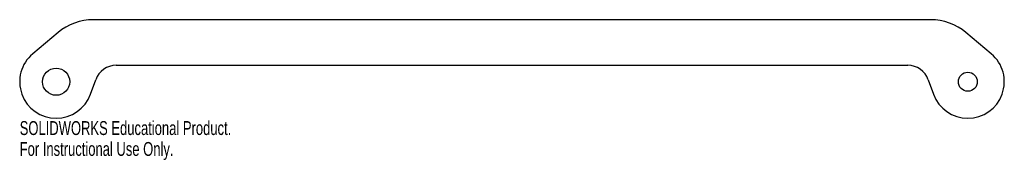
# Model space of a CAD drawing. Header units: inches. Extents: x -0.5 to 13, y -1.1 to 0.8.
import ezdxf

# ---------------------------------------------------------------- set-up
doc = ezdxf.new("R2010")
doc.units = ezdxf.units.IN
doc.header["$MEASUREMENT"] = 0
doc.styles.add('SLDTEXTSTYLE0', font='TXT', dxfattribs={"width": 0.7})

msp = doc.modelspace()

# ---------------------------------------------------------------- linework, layer by layer
at = {"color": 7, "linetype": 'Continuous', "lineweight": 25}
for p, q in [((11.992, 0.85), (0.508, 0.85)), ((0.026, 0.675), (-0.321, 0.383)), ((12.821, 0.383), (12.474, 0.675)), ((0.824, 0.225), (11.676, 0.225)), ((0.47, -0.171), (0.542, 0.028)), ((11.958, 0.028), (12.03, -0.171))]:
    msp.add_line(p, q, dxfattribs=at)
for centre, radius in [((0, 0), 0.186), ((12.5, 0), 0.13)]:
    msp.add_circle(centre, radius, dxfattribs=at)
for centre, radius, start, end in [((0.508, 0.1), 0.75, 90, 130), ((11.992, 0.1), 0.75, 50, 90), ((0, 0), 0.5, 130, 340), ((12.5, 0), 0.5, 200, 50), ((0.824, -0.075), 0.3, 90, 160), ((11.676, -0.075), 0.3, 20, 90)]:
    msp.add_arc(centre, radius, start, end, dxfattribs=at)

# ---------------------------------------------------------------- texts
at = {"color": 7, "linetype": 'Continuous', "char_height": 0.1903, "attachment_point": 1, "style": 'SLDTEXTSTYLE0'}
for s, insert in [('SOLIDWORKS Educational Product.', (-0.5, -0.54)), ('For Instructional Use Only.', (-0.5, -0.826))]:
    msp.add_mtext(s, dxfattribs=dict(at, insert=insert))

doc.saveas('drawing.dxf')
